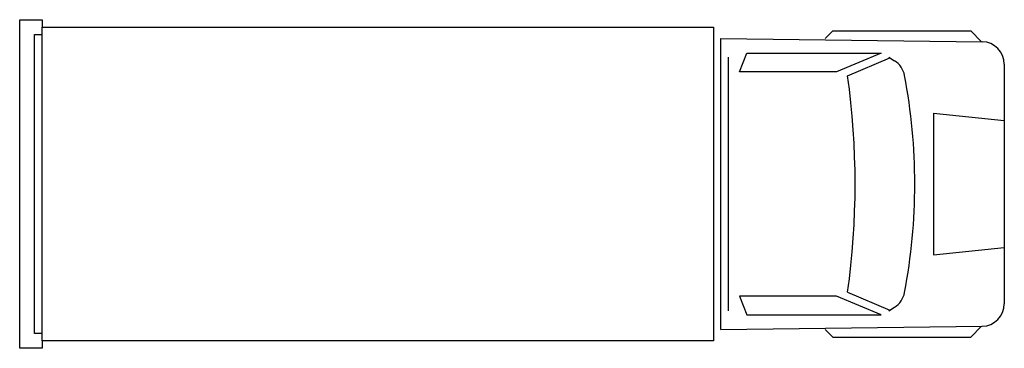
# Model space of a CAD drawing. Extents: x 305 to 569, y 808 to 896.
import ezdxf

# ---------------------------------------------------------------- set-up
doc = ezdxf.new("R2010")
doc.units = 0
doc.layers.get('0').update_dxf_attribs({"linetype": 'CONTINUOUS'})

msp = doc.modelspace()

# ---------------------------------------------------------------- linework, layer by layer
at = {"color": 0}
for p, q in [((305, 896), (311, 896)), ((305, 808), (305, 896)), ((311, 896), (311, 894)), ((311, 894), (491, 894)), ((311, 810), (311, 894)), ((491, 894), (491, 810)), ((521, 891), (523, 893)), ((523, 893), (560, 893)), ((560, 893), (562.92, 890.08)), ((309, 892), (311, 892)), ((309, 812), (309, 892)), ((493, 891), (563.08, 890.08)), ((493, 813), (493, 891)), ((495, 886), (495, 818)), ((498, 882), (500, 887)), ((500, 887), (536, 887)), ((536, 887), (524, 882)), ((527, 881), (538.27, 885.83)), ((538, 886), (539.58, 884.99)), ((524, 882), (498, 882)), ((569, 884.08), (569, 819.92)), ((550, 871), (550, 833)), ((550, 871), (569, 869)), ((550, 833), (569, 835)), ((498, 822), (500, 817)), ((524, 822), (498, 822)), ((536, 817), (524, 822)), ((527, 823), (538.27, 818.17)), ((538, 818), (539.58, 819.01)), ((500, 817), (536, 817)), ((493, 813), (563.08, 813.92)), ((560, 811), (562.92, 813.92)), ((311, 812), (309, 812)), ((521, 813), (523, 811)), ((523, 811), (560, 811)), ((311, 808), (305, 808)), ((311, 810), (311, 808)), ((491, 810), (311, 810))]:
    msp.add_line(p, q, dxfattribs=at)
for centre, radius, start, end in [((563, 884.08), 6, 0, 89.2462), ((536.36, 879.93), 6, 10.7953, 57.5288), ((317.75, 852), 211.25, 352.1096, 7.8904), ((389.88, 852), 155.12, 349.2047, 10.7953), ((536.36, 824.07), 6, 302.4712, 349.2047), ((563, 819.92), 6, 270.7538, 0)]:
    msp.add_arc(centre, radius, start, end, dxfattribs=at)

doc.saveas('drawing.dxf')
